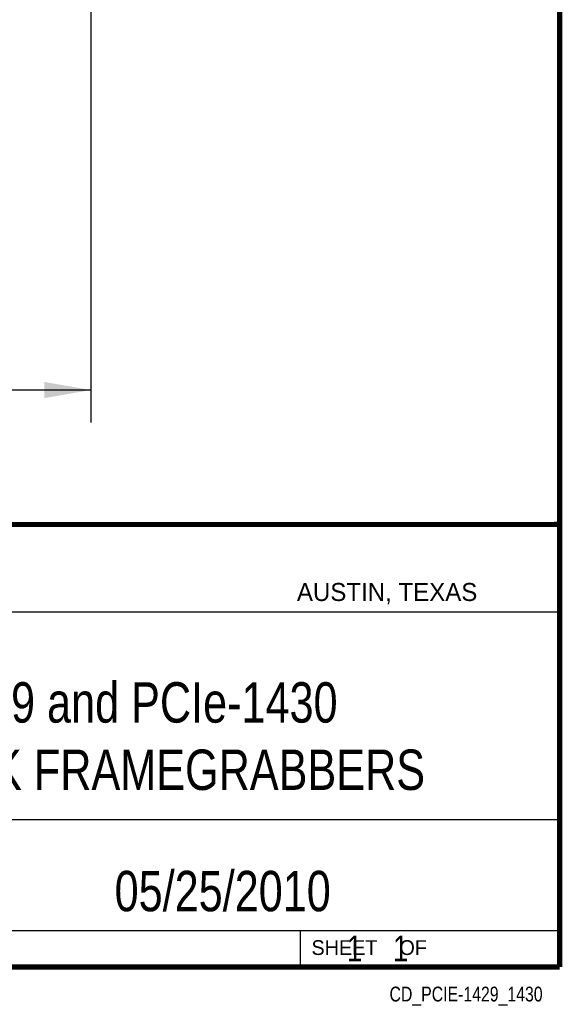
# Model space of a CAD drawing. Header units: inches. Extents: x 0.2 to 16.8, y 0.1 to 10.8.
# Tile 10 of 15: x 14.7 to 16.8, y 0.1 to 3.9. Entities that reach past the tile are written whole.
import ezdxf
from ezdxf.enums import TextEntityAlignment as Align

# ---------------------------------------------------------------- set-up
doc = ezdxf.new("R2010")
doc.units = ezdxf.units.IN
doc.header["$LTSCALE"] = 0.935
doc.header["$MEASUREMENT"] = 0
doc.layers.get('0').update_dxf_attribs({"linetype": 'CONTINUOUS'})
doc.layers.add('DIMENSIONS', color=7, linetype='CONTINUOUS')
doc.styles.get("Standard").update_dxf_attribs({"font": 'txt', "width": 0.8})
doc.dimstyles.new('DIMSTYLE_1', dxfattribs={"dimtxt": 0.125, "dimasz": 0.18, "dimexe": 0.18, "dimexo": 0.0625, "dimgap": 0.09, "dimtad": 0, "dimtih": 1, "dimtoh": 1, "dimdec": 3, "dimzin": 4, "dimdsep": 46, "dimtxsty": 'STANDARD', "dimblk": '_FILLED', "dimblk1": '_FILLED', "dimblk2": '_FILLED', "dimcen": 0.09, "dimadec": 0, "dimazin": 0, "dimtp": 0.01, "dimtm": 0.01, "dimtfac": 1, "dimtdec": 3, "dimtofl": 0, "dimtmove": 0, "dimatfit": 3, "dimldrblk": '_FILLED', "dimfxl": 1, "dimtolj": 1, "dimtzin": 4, "dimarcsym": 0})

# ---------------------------------------------------------------- blocks, each defined once
blk = doc.blocks.new('_FILLED')
at = {"color": 0, "linetype": 'BYBLOCK'}
blk.add_solid([(0, 0), (-1, 0.174), (-1, -0.174)], dxfattribs=at)
blk = doc.blocks.new('*D3')
at = {"layer": 'DIMENSIONS', "color": 2, "linetype": 'CONTINUOUS'}
for p, q in [((7.9801, 6.3892), (7.9801, 2.3655)), ((14.9351, 4.9489), (14.9351, 2.3655)), ((7.9801, 2.4905), (10.6539, 2.4905)), ((14.9351, 2.4905), (12.2039, 2.4905))]:
    blk.add_line(p, q, dxfattribs=at)
at = {"layer": 'DIMENSIONS', "color": 2, "linetype": 'CONTINUOUS', "xscale": 0.18, "yscale": 0.18, "zscale": 0.18, "rotation": 180}
blk.add_blockref('_FILLED', (7.9801, 2.4905), dxfattribs=at)
at = {"layer": 'DIMENSIONS', "color": 2, "linetype": 'CONTINUOUS', "xscale": 0.18, "yscale": 0.18, "zscale": 0.18}
blk.add_blockref('_FILLED', (14.9351, 2.4905), dxfattribs=at)
at = {"layer": 'DIMENSIONS', "color": 2, "linetype": 'CONTINUOUS', "width": 0.8}
for s, p in [('6.955', (10.7164, 2.428)), ('[', (11.3414, 2.428)), ('176.66', (11.4414, 2.428)), (']', (12.0414, 2.428))]:
    blk.add_text(s, height=0.125, dxfattribs=at).set_placement(p)

msp = doc.modelspace()

# ---------------------------------------------------------------- linework, layer by layer
at = {"color": 2, "linetype": 'CONTINUOUS'}
for p, q in [((13.0652, 1.9695), (16.745, 1.9695)), ((16.745, 1.9695), (16.745, 0.2605)), ((13.0653, 1.6329), (16.75, 1.6329)), ((13.0652, 0.8295), (16.745, 0.8295)), ((13.0652, 0.4005), (16.745, 0.4005)), ((15.745, 0.4005), (15.745, 0.2605)), ((13.0652, 0.2605), (16.745, 0.2605)), ((15.7462, 0.2607), (16.7462, 0.2607)), ((15.7462, 0.2607), (15.7462, 0.2602)), ((15.7462, 0.2602), (16.7462, 0.2602)), ((16.7462, 0.2607), (16.7462, 0.2602))]:
    msp.add_line(p, q, dxfattribs=at)
at = {"color": 7, "linetype": 'CONTINUOUS', "const_width": 0.02}
for points in [[(16.75, 0.2586), (16.75, 10.7586)], [(11.4718, 1.9702), (16.75, 1.9707)], [(0.25, 0.2586), (16.75, 0.2586)]]:
    msp.add_lwpolyline(points, dxfattribs=at)

# ---------------------------------------------------------------- texts
at = {"color": 2, "linetype": 'CONTINUOUS'}
for s, height, p in [('AUSTIN, TEXAS', 0.069617, (15.7327, 1.6745)), ('SHEET    OF', 0.057262, (15.7892, 0.3052))]:
    msp.add_text(s, height=height, dxfattribs=at).set_placement(p)
at = {"color": 2, "linetype": 'CONTINUOUS', "width": 0.8}
msp.add_text('CD_PCIE-1429_1430', height=0.057262, dxfattribs=at).set_placement((16.6837, 0.1254), align=Align.RIGHT)
at = {"color": 7, "linetype": 'CONTINUOUS'}
for s, insert, char_height, width, attachment_point in [('PCIe-1429 and PCIe-1430\\PCAMERALINK FRAMEGRABBERS', (14.9051, 1.3603), 0.15625, 3, 2), ('05/25/2010 ', (15.4455, 0.6307), 0.15625, 1.375, 2), ('    1    1', (15.8075, 0.3805), 0.1, 0.8, 1)]:
    msp.add_mtext(s, dxfattribs=dict(at, insert=insert, char_height=char_height, width=width, attachment_point=attachment_point))

# ---------------------------------------------------------------- dimensions: what is measured, and where the dimension line sits
at = {"layer": 'DIMENSIONS', "color": 2, "linetype": 'CONTINUOUS'}
dim = msp.add_linear_dim(base=(14.9351, 2.4905), p1=(7.9801, 6.3892), p2=(14.9351, 4.9489), dimstyle='DIMSTYLE_1', dxfattribs=at)
dim.commit()
dim.dimension.update_dxf_attribs({"geometry": '*D3', "text_midpoint": (11.4289, 2.4905), "dimtype": 160})

doc.saveas('drawing.dxf')
